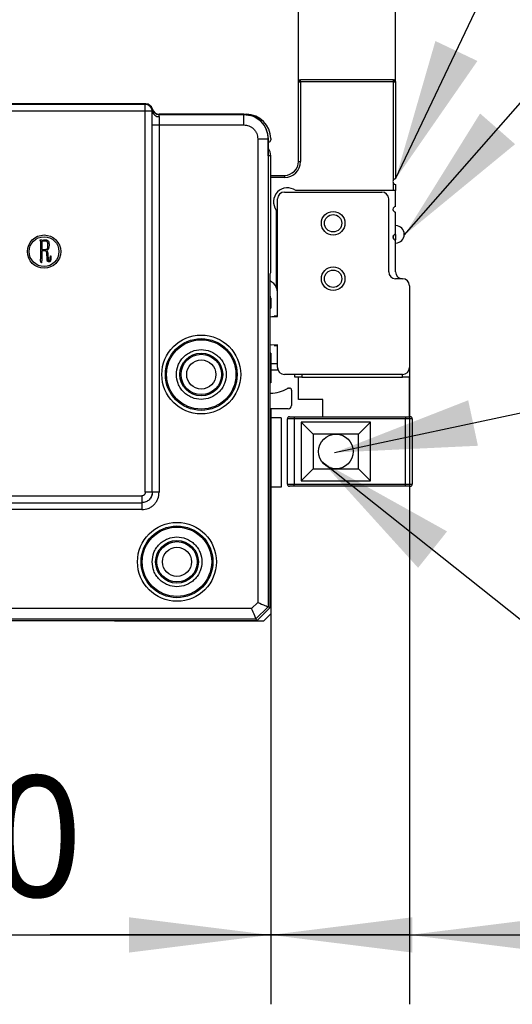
# Model space of a CAD drawing. Header units: millimetres. Extents: x 25 to 2075, y 25 to 1460.
# Tile 12 of 16: x 1433 to 1504, y 765 to 907. Entities that reach past the tile are written whole.
import ezdxf

# ---------------------------------------------------------------- set-up
doc = ezdxf.new("R2010")
doc.units = ezdxf.units.MM
doc.header["$LTSCALE"] = 5
doc.layers.add('标注', color=7, linetype='Continuous')
doc.styles.add('SLDTEXTSTYLE10', font='MSYH.TTC')
doc.styles.get("Standard").update_dxf_attribs({"font": 'MSYH.TTC'})
doc.dimstyles.new('SLDDIMSTYLE0', dxfattribs={"dimtxt": 17.5, "dimasz": 20.4, "dimexe": 0, "dimexo": 0.0625, "dimgap": 4.375, "dimtad": 2, "dimrnd": 1e-09, "dimzin": 4, "dimdsep": 46, "dimtxsty": 'SLDTEXTSTYLE10', "dimsah": 1, "dimcen": 0.09, "dimadec": 0, "dimazin": 1, "dimtfac": 1, "dimtmove": 0, "dimatfit": 0, "dimfxl": 0, "dimfrac": 2, "dimtolj": 1, "dimtzin": 12, "dimarcsym": 0})
doc.dimstyles.new('SLDDIMSTYLE1', dxfattribs={"dimtxt": 17.5, "dimasz": 20.4, "dimexe": 0, "dimexo": 0.0625, "dimgap": 4.375, "dimtad": 2, "dimrnd": 1e-09, "dimzin": 4, "dimdsep": 46, "dimtxsty": 'SLDTEXTSTYLE10', "dimsah": 1, "dimcen": 0.09, "dimadec": 0, "dimazin": 1, "dimtfac": 1, "dimtofl": 0, "dimtmove": 0, "dimatfit": 3, "dimfxl": 0, "dimfrac": 2, "dimtolj": 1, "dimtzin": 12, "dimarcsym": 0})
doc.dimstyles.new('SLDDIMSTYLE2', dxfattribs={"dimtxt": 0.18, "dimasz": 20.4, "dimexe": 0, "dimexo": 0.0625, "dimgap": 0, "dimtad": 0, "dimtih": 1, "dimtoh": 1, "dimdec": 0, "dimrnd": 1e-09, "dimzin": 0, "dimdsep": 46, "dimtxsty": 'Standard', "dimsah": 1, "dimcen": 0.09, "dimadec": 0, "dimazin": 0, "dimtfac": 20.4, "dimtdec": 0, "dimtofl": 0, "dimtmove": 0, "dimatfit": 3, "dimfxl": 0, "dimfrac": 2, "dimtolj": 1, "dimtzin": 0, "dimarcsym": 0})

# ---------------------------------------------------------------- blocks, each defined once
blk = doc.blocks.new('_D_1')
at = {"layer": '标注'}
for p, q in [((1336.44, 897.88), (1336.44, 970.48)), ((1487.44, 897.88), (1487.44, 970.48)), ((1336.44, 960.48), (1487.44, 960.48))]:
    blk.add_line(p, q, dxfattribs=at)
for points in [[(1336.44, 960.48), (1356.84, 957.94), (1356.84, 963.02)], [(1487.44, 960.48), (1467.04, 963.02), (1467.04, 957.94)]]:
    blk.add_solid(points, dxfattribs=at)
at = {"layer": '标注', "insert": (1384.06, 983.44), "char_height": 17.5, "attachment_point": 1, "style": 'SLDTEXTSTYLE10'}
blk.add_mtext('151.0', dxfattribs=at)
blk = doc.blocks.new('_D_2')
at = {"layer": '标注'}
for p, q in [((1350.44, 897.88), (1350.44, 935.04)), ((1473.44, 897.88), (1473.44, 935.04)), ((1350.44, 925.04), (1473.44, 925.04))]:
    blk.add_line(p, q, dxfattribs=at)
for points in [[(1350.44, 925.04), (1370.84, 922.5), (1370.84, 927.58)], [(1473.44, 925.04), (1453.04, 927.58), (1453.04, 922.5)]]:
    blk.add_solid(points, dxfattribs=at)
at = {"layer": '标注', "insert": (1384.06, 948), "char_height": 17.5, "attachment_point": 1, "style": 'SLDTEXTSTYLE10'}
blk.add_mtext('123.0', dxfattribs=at)
blk = doc.blocks.new('_D_4')
at = {"layer": '标注'}
for p, q in [((1489.44, 856.68), (1489.44, 764.9)), ((1469.44, 821.18), (1469.44, 764.9)), ((1469.44, 774.9), (1437.69, 774.9)), ((1489.44, 774.9), (1469.44, 774.9)), ((1489.44, 774.9), (1551.59, 774.9))]:
    blk.add_line(p, q, dxfattribs=at)
for points in [[(1469.44, 774.9), (1449.04, 777.44), (1449.04, 772.36)], [(1489.44, 774.9), (1509.84, 772.36), (1509.84, 777.44)]]:
    blk.add_solid(points, dxfattribs=at)
at = {"layer": '标注', "insert": (1508.47, 797.86), "char_height": 17.5, "attachment_point": 1, "style": 'SLDTEXTSTYLE10'}
blk.add_mtext('20.0', dxfattribs=at)
blk = doc.blocks.new('_D_5')
at = {"layer": '标注'}
for p, q in [((1354.44, 821.18), (1354.44, 764.9)), ((1469.44, 821.18), (1469.44, 764.9)), ((1354.44, 774.9), (1322.69, 774.9)), ((1354.44, 774.9), (1469.44, 774.9)), ((1469.44, 774.9), (1501.19, 774.9))]:
    blk.add_line(p, q, dxfattribs=at)
for points in [[(1354.44, 774.9), (1334.04, 777.44), (1334.04, 772.36)], [(1469.44, 774.9), (1489.84, 772.36), (1489.84, 777.44)]]:
    blk.add_solid(points, dxfattribs=at)
at = {"layer": '标注', "insert": (1384.06, 797.86), "char_height": 17.5, "attachment_point": 1, "style": 'SLDTEXTSTYLE10'}
blk.add_mtext('115.0', dxfattribs=at)

msp = doc.modelspace()

# ---------------------------------------------------------------- linework, layer by layer
at = {"color": 0, "linetype": 'Continuous', "lineweight": -3}
for p, q in [((1473.440179, 897.8786417), (1473.7401766, 898.1786394)), ((1473.440179, 886.3786408), (1473.440179, 897.8786417)), ((1473.440179, 897.8786417), (1473.7401766, 897.8786417)), ((1473.7401766, 897.8786417), (1473.7401766, 898.1786394)), ((1473.7401766, 898.1786394), (1487.1401762, 898.1786394)), ((1473.7401766, 897.8786417), (1473.7401766, 886.3786408)), ((1487.1401762, 897.8786417), (1473.7401766, 897.8786417)), ((1487.1401762, 897.8786417), (1487.1401762, 898.1786394)), ((1487.1401762, 898.1786394), (1487.4401813, 897.8786417)), ((1487.1401762, 883.743214), (1487.1401762, 897.8786417)), ((1487.1401762, 897.8786417), (1487.4401813, 897.8786417)), ((1487.4401813, 897.8786417), (1487.4401813, 883.8786357)), ((1451.4403281, 894.6786397), (1372.4400264, 894.6786397)), ((1451.3754373, 894.6137526), (1372.5049135, 894.6137526)), ((1451.3754373, 894.6137526), (1451.4403281, 894.6786397)), ((1451.375441, 893.6138996), (1372.5049135, 893.6138996)), ((1451.375441, 838.6961692), (1451.375441, 893.6138996)), ((1452.3752903, 893.6138996), (1451.375441, 893.6138996)), ((1452.3927582, 893.6313712), (1452.3752903, 893.6138996)), ((1452.3752903, 838.6961692), (1452.3752903, 893.6138996)), ((1452.3871292, 893.9073035), (1452.408464, 893.9286419)), ((1452.3927582, 893.6313712), (1452.3871292, 893.9073035)), ((1453.3765999, 893.1786367), (1453.3551981, 893.1572386)), ((1453.3551981, 893.1572386), (1465.5649712, 893.1572386)), ((1465.5863692, 893.1786367), (1453.3765999, 893.1786367)), ((1465.5649712, 893.1572386), (1465.5863692, 893.1786367)), ((1465.5649712, 891.6574666), (1465.5649712, 893.1572386)), ((1465.5863729, 893.1786367), (1465.9401787, 893.1786367)), ((1452.3758975, 838.6955601), (1452.3758975, 891.6574666)), ((1452.3758975, 891.6574666), (1453.3757468, 891.6574666)), ((1453.3757468, 891.6574666), (1453.3757468, 838.6955601)), ((1453.3757468, 891.6574666), (1465.5649712, 891.6574666)), ((1467.564666, 889.657768), (1467.564666, 822.8320757)), ((1467.564666, 889.657768), (1469.0644381, 889.657768)), ((1469.0644381, 889.657768), (1469.0858399, 889.6791735)), ((1469.0644381, 889.657768), (1469.0644381, 822.2108499)), ((1469.0858399, 887.1786394), (1469.0858399, 889.6791735)), ((1469.140177, 889.178636), (1469.0858399, 889.178636)), ((1469.4401783, 889.6786371), (1469.4401783, 889.4786411)), ((1469.4401783, 887.1786394), (1469.0858399, 887.1786394)), ((1469.4401783, 870.3895682), (1469.4401783, 887.1786394)), ((1473.440179, 886.3786408), (1473.7401766, 886.3786408)), ((1469.4401783, 884.3786367), (1471.4401786, 884.3786367)), ((1471.4401786, 884.3786367), (1471.4401786, 884.0786391)), ((1471.4401786, 884.0786391), (1469.4401783, 884.0786391)), ((1487.1401762, 882.1786405), (1487.1401762, 883.2140663)), ((1487.4401813, 883.0786371), (1487.4401813, 882.1786405)), ((1471.4401786, 881.9786371), (1485.4401772, 881.9786371)), ((1487.1401762, 882.1786405), (1473.0401796, 882.1786405)), ((1487.4401813, 882.1786405), (1487.1401762, 882.1786405)), ((1487.4401813, 879.8786388), (1487.4401813, 882.1786405)), ((1470.4401766, 864.0182452), (1470.4401766, 880.9786388)), ((1486.4401792, 870.4786399), (1486.4401792, 880.9786388)), ((1470.2401769, 879.3786378), (1470.2401769, 868.2504171)), ((1487.4401813, 875.8786381), (1487.4401813, 879.0786402)), ((1487.1401762, 875.214065), (1487.1401762, 875.7432127)), ((1487.4401813, 875.8786381), (1487.4401813, 875.0786395)), ((1436.2959557, 874.9111393), (1436.2452415, 874.9864646)), ((1436.3056508, 875.0774511), (1436.4115534, 875.0670091)), ((1436.331007, 872.787124), (1436.331007, 874.7552694)), ((1436.4115534, 875.0670091), (1436.5174559, 875.0520931)), ((1436.4667417, 874.8708689), (1436.4622657, 873.6828217)), ((1436.6785468, 874.8813071), (1436.4667417, 874.8708689)), ((1436.5174559, 875.0520931), (1436.713598, 875.0670091)), ((1487.4401813, 870.4776378), (1487.4401813, 875.0786395)), ((1436.4622657, 873.6828217), (1436.9604563, 873.7029568)), ((1436.713598, 873.5165098), (1436.4667417, 873.4963746)), ((1436.4667417, 873.4963746), (1436.4667417, 872.3083274)), ((1437.2572799, 873.5769191), (1437.1819564, 873.547087)), ((1437.2170077, 872.615593), (1437.2117867, 872.8624494)), ((1437.3482664, 872.8676723), (1437.3631825, 872.3993139)), ((1436.351144, 871.9011271), (1436.2907347, 872.0823513)), ((1437.2222287, 872.3739558), (1437.2170077, 872.615593)), ((1437.6801451, 872.4798584), (1437.7055013, 872.7669888)), ((1437.7055013, 872.7669888), (1437.7711316, 872.7669888)), ((1437.7711316, 872.7669888), (1437.7711316, 872.4142299)), ((1469.3529022, 870.1788658), (1469.4401783, 870.3895682)), ((1469.3529022, 822.0913636), (1469.3529022, 870.1788658)), ((1488.4401758, 869.4786378), (1487.4401813, 869.4786378)), ((1489.4401779, 868.4786395), (1489.4401779, 856.6786372)), ((1469.4401783, 866.6786389), (1469.4401783, 865.2286404)), ((1469.3529022, 865.2286404), (1469.4401783, 865.2286404)), ((1470.4401766, 864.0786396), (1469.9401793, 864.0786396)), ((1469.4401783, 858.7286384), (1469.3529022, 858.7286384)), ((1469.4401783, 858.7286384), (1469.4401783, 854.4786372)), ((1469.9401793, 859.8786392), (1470.4401766, 859.8786392)), ((1470.4401766, 856.6786372), (1470.4401766, 859.9390299)), ((1469.4401783, 857.2786399), (1470.4401766, 857.2786399)), ((1470.4401766, 856.2786379), (1469.4401783, 856.2786379)), ((1470.4401766, 856.6786372), (1470.4401766, 856.2786379)), ((1470.5236641, 856.2786379), (1470.4401766, 856.2786379)), ((1489.3566941, 856.2786379), (1489.4401779, 856.2786379)), ((1489.4401779, 856.2786379), (1489.4401779, 855.2786396)), ((1469.4401783, 854.4786372), (1469.3529022, 854.4735448)), ((1488.4401758, 855.6786389), (1471.4401786, 855.6786389)), ((1472.9401779, 855.2786396), (1472.9401779, 855.6786389)), ((1473.9401763, 855.2786396), (1472.9401779, 855.2786396)), ((1473.440179, 852.0786376), (1473.440179, 855.2786396)), ((1473.9401763, 855.6786389), (1473.9401763, 855.2786396)), ((1473.9401763, 855.2786396), (1488.4401758, 855.2786396)), ((1488.4401758, 855.2786396), (1488.4401758, 855.6786389)), ((1489.4401779, 855.2786396), (1488.4401758, 855.2786396)), ((1489.4401779, 849.5786381), (1489.4401779, 855.2786396)), ((1469.3529022, 852.9837341), (1469.4401783, 852.9786379)), ((1472.0165146, 853.7286394), (1472.1401793, 853.7286394)), ((1472.4401769, 853.4286381), (1472.4401769, 851.2286381)), ((1476.9401749, 852.0786376), (1473.440179, 852.0786376)), ((1476.9401749, 849.5786381), (1476.9401749, 852.0786376)), ((1471.9401759, 850.728639), (1469.4401783, 850.728639)), ((1469.4401783, 850.728639), (1469.4401783, 821.1786377)), ((1470.9401776, 849.4286393), (1469.4401783, 849.4286393)), ((1470.9401776, 849.4286393), (1470.9401776, 839.4286395)), ((1472.8401763, 849.2786386), (1471.840178, 849.2786386)), ((1471.840178, 839.8786378), (1471.840178, 849.2786386)), ((1472.1401793, 849.5786381), (1472.8401763, 849.5786381)), ((1472.8401763, 849.5786381), (1488.8401752, 849.5786381)), ((1472.8401763, 849.5786381), (1472.8401763, 849.2786386)), ((1472.8401763, 849.2786386), (1472.8401763, 839.8786378)), ((1488.8401752, 849.2786386), (1472.8401763, 849.2786386)), ((1475.5722259, 847.0965871), (1473.8401783, 848.8286385)), ((1473.8401783, 848.8286385), (1473.8401783, 840.328638)), ((1483.8401799, 848.8286385), (1473.8401783, 848.8286385)), ((1482.1081286, 847.0965871), (1483.8401799, 848.8286385)), ((1483.8401799, 840.328638), (1483.8401799, 848.8286385)), ((1488.8401752, 849.5786381), (1489.3300732, 849.5786381)), ((1488.8401752, 849.5786381), (1488.8401752, 849.2786386)), ((1488.8401752, 839.8786378), (1488.8401752, 849.2786386)), ((1489.8401772, 849.2786386), (1488.8401752, 849.2786386)), ((1489.4401779, 849.5786381), (1489.3300732, 849.5786381)), ((1489.4401779, 849.5786381), (1489.5401796, 849.5786381)), ((1489.8401772, 849.2786386), (1489.8401772, 839.8786378)), ((1475.5722259, 847.0965871), (1475.5722259, 842.0606894)), ((1482.1081286, 847.0965871), (1475.5722259, 847.0965871)), ((1482.1081286, 842.0606894), (1482.1081286, 847.0965871)), ((1475.5722259, 842.0606894), (1473.8401783, 840.328638)), ((1475.5722259, 842.0606894), (1482.1081286, 842.0606894)), ((1482.1081286, 842.0606894), (1483.8401799, 840.328638)), ((1473.8401783, 840.328638), (1483.8401799, 840.328638)), ((1470.9401776, 839.4286395), (1469.4401783, 839.4286395)), ((1471.840178, 839.8786378), (1472.8401763, 839.8786378)), ((1472.8401763, 839.5786383), (1472.1401793, 839.5786383)), ((1472.8401763, 839.8786378), (1488.8401752, 839.8786378)), ((1472.8401763, 839.5786383), (1472.8401763, 839.8786378)), ((1488.8401752, 839.5786383), (1472.8401763, 839.5786383)), ((1488.8401752, 839.8786378), (1489.8401772, 839.8786378)), ((1488.8401752, 839.5786383), (1488.8401752, 839.8786378)), ((1489.5401796, 839.5786383), (1488.8401752, 839.5786383)), ((1373.0048363, 838.1962464), (1450.8755182, 838.1962464)), ((1450.8755182, 838.1962464), (1450.8755182, 837.196399)), ((1452.3752903, 838.6961692), (1451.375441, 838.6961692)), ((1452.3758975, 838.6955601), (1452.3752903, 838.6961692)), ((1453.3757468, 838.6955601), (1452.3758975, 838.6955601)), ((1373.0042291, 837.1957899), (1450.8761254, 837.1957899)), ((1450.8761254, 836.1959416), (1373.0042291, 836.1959416)), ((1373.0048363, 837.196399), (1450.8755182, 837.196399)), ((1450.8755182, 837.196399), (1450.8761254, 837.1957899)), ((1450.8761254, 837.1957899), (1450.8761254, 836.1959416)), ((1466.6994636, 821.9668759), (1357.1808909, 821.9668759)), ((1467.564666, 822.8320757), (1466.6994636, 821.9668759)), ((1469.0644381, 822.2108499), (1467.3206893, 820.4671044)), ((1469.3529022, 822.0913636), (1467.440178, 820.1786389)), ((1469.0644381, 822.2108499), (1469.3529022, 822.0913636)), ((1356.5596652, 820.4671044), (1467.3206893, 820.4671044)), ((1467.3206893, 820.4671044), (1467.440178, 820.1786389)), ((1469.4401783, 821.1786377), (1468.44018, 820.1786386)), ((1467.440178, 820.1786389), (1356.4401765, 820.1786389)), ((1446.9401774, 820.1786386), (1468.44018, 820.1786386))]:
    msp.add_line(p, q, dxfattribs=at)
at = {"color": 0, "linetype": 'Continuous', "lineweight": -3, "flags": 128}
for points in [[(1451.375441, 893.6138996), (1451.375441, 893.8068547), (1451.375441, 893.992553), (1451.375441, 894.1640207), (1451.375441, 894.314813), (1451.375441, 894.43926), (1451.375441, 894.5326978), (1451.375441, 894.5915946), (1451.3754373, 894.6137526)], [(1469.3529022, 863.9948503), (1469.6012897, 864.0511134), (1470.4401766, 864.0182452)], [(1470.4401766, 859.9390299), (1469.6012897, 859.9061617), (1469.3529022, 859.9624285)], [(1467.3206893, 820.4671044), (1467.3069243, 820.5003384), (1467.2703271, 820.5886892), (1467.2122796, 820.7288361), (1467.1349538, 820.9155121), (1467.0412627, 821.1417013), (1466.9347269, 821.3989031), (1466.8193472, 821.6774508), (1466.6994636, 821.9668759)], [(1467.564666, 822.8320757), (1467.8540913, 822.7121919), (1468.1326387, 822.5968136), (1468.3898402, 822.4902771), (1468.6160286, 822.3965864), (1468.8027029, 822.3192627), (1468.9428521, 822.2612119), (1469.031201, 822.2246159), (1469.0644381, 822.2108499)]]:
    msp.add_lwpolyline(points, dxfattribs=at)
at = {"color": 0, "linetype": 'Continuous', "lineweight": -3}
for centre, radius in [((1478.4401779, 877.4786386), 1.7), ((1478.4401779, 877.4786386), 1.25), ((1436.7898798, 873.3840902), 2.398867), ((1436.7898798, 873.3840902), 2.1445293), ((1478.4401779, 869.4786386), 1.7), ((1478.4401779, 869.4786386), 1.25), ((1459.4401771, 855.6786389), 5.6833015), ((1459.4401771, 855.6786389), 5.170213), ((1459.4401771, 855.6786389), 5), ((1459.4401771, 855.6786389), 3.0834305), ((1459.4401771, 855.6786389), 2.9087262), ((1459.4401771, 855.6786389), 2.1005), ((1459.4401771, 855.6786389), 2.1), ((1478.8401779, 844.5786386), 2.5), ((1455.9401771, 828.6786389), 5.6833015), ((1455.9401771, 828.6786389), 5.170213), ((1455.9401771, 828.6786389), 5), ((1455.9401771, 828.6786389), 3.0834305), ((1455.9401771, 828.6786389), 2.9087262), ((1455.9401771, 828.6786389), 2.1005), ((1455.9401771, 828.6786389), 2.1)]:
    msp.add_circle(centre, radius, dxfattribs=at)
for centre, radius, start, end in [((1451.3750813, 893.6135437), 1.000209, 0.020390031, 89.979609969), ((1453.3555523, 894.1574457), 1.0002072, 194.482865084, 269.979707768), ((1453.3087821, 893.7635132), 0.925506, 188.208633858, 275.19631211), ((1453.3766689, 894.1786389), 1, 208.433971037, 270), ((1465.9401773, 889.6786389), 3.5, 0, 90), ((1469.1401773, 889.4786389), 0.3, 270, 0), ((1471.4401779, 886.3786386), 2.3, 270, 0), ((1471.4401779, 886.3786386), 2, 270, 0), ((1487.4401779, 883.4786386), 0.4, 138.590377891, 221.409622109), ((1487.4401779, 883.4786386), 0.4, 90, 138.590377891), ((1487.4401779, 883.4786386), 0.4, 221.409622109, 270), ((1471.8401779, 880.5786386), 2, 53.130102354, 216.869897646), ((1471.4401779, 880.9786386), 1, 90, 180), ((1485.4401779, 880.9786386), 1, 0, 90), ((1487.4401779, 879.4786386), 0.4, 90, 270), ((1487.4401779, 875.8786386), 1.25, 270, 90), ((1487.4401779, 875.4786386), 0.4, 90, 270), ((1487.4401779, 870.4786386), 1, 180, 270), ((1488.4391779, 870.4776386), 0.999, 180, 270), ((1468.4401779, 867.3786386), 2, 25.841932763, 62.847401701), ((1488.4401779, 868.4786386), 1, 0, 90), ((1468.4401779, 867.3786386), 2, 360, 25.841932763), ((1468.4401771, 866.6786393), 1, 0.000017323, 24.115360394), ((1471.4401779, 856.6786386), 1, 180, 270), ((1488.4401779, 856.6786386), 1, 270, 0), ((1469.4401771, 857.4786389), 4.5, 270, 302.461744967), ((1472.0165117, 853.4286389), 0.3, 89.999522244, 122.461744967), ((1472.1401771, 853.4286379), 0.3, 359.999991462, 89.999522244), ((1471.9401769, 851.2286389), 0.4999998, 270.000012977, 359.999991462), ((1472.1401779, 849.2786386), 0.3, 90, 180), ((1489.5401779, 849.2786386), 0.3, 0, 90), ((1472.1401779, 839.8786386), 0.3, 180, 270), ((1489.5401779, 839.8786386), 0.3, 270, 0)]:
    msp.add_arc(centre, radius, start, end, dxfattribs=at)
for centre, major_axis, ratio, start_param, end_param in [((1451.4400248, 893.6784866), (-0.7073222, -0.7073222), 0.9996954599, 2.6088404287, 3.9268409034), ((1453.3769047, 894.1787912), (-0.7073222, -0.7073222), 0.9996954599, 5.7504330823, 7.0684311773), ((1465.5853061, 889.6781058), (2.4756277, 2.4756277), 0.9996954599, 5.497939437, 7.0684317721), ((1467.4398724, 887.1786389), (2.0003047, 0), 0.9998476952, 0, 0.6043738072)]:
    msp.add_ellipse(centre, major_axis=major_axis, ratio=ratio, start_param=start_param, end_param=end_param, dxfattribs=at)
for points, knots in [([(1452.3758975, 891.6574666), (1452.376109, 891.8446759), (1452.3765377, 892.2240466), (1452.3800332, 892.7647805), (1452.3853426, 893.2547091), (1452.3903079, 893.5069146), (1452.3927582, 893.6313712)], [0, 0, 0, 0, 0.2467284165, 0.4999832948, 0.7532551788, 1, 1, 1, 1]), ([(1453.3926037, 892.8418108), (1453.3922683, 892.8886947), (1453.3919213, 892.9371951), (1453.3863652, 892.979014), (1453.384742, 892.9901042), (1453.3794077, 893.0249987), (1453.3609128, 893.1173532), (1453.3576241, 893.1403061), (1453.3551981, 893.1572386)], [0, 0, 0, 0, 0.2505186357, 0.2591563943, 0.274266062, 0.3239996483, 0.501307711, 1, 1, 1, 1]), ([(1453.3926037, 892.8418108), (1453.3900079, 892.7614571), (1453.3849084, 892.6036019), (1453.379736, 892.3021875), (1453.376386, 891.9839149), (1453.3759571, 891.7648586), (1453.3757468, 891.6574666)], [0, 0, 0, 0, 0.2640732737, 0.5187721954, 0.7640786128, 1, 1, 1, 1]), ([(1465.5649712, 893.1572386), (1466.0235071, 893.1045876), (1466.9405687, 892.9992867), (1468.0972276, 892.1900286), (1468.9064818, 891.0333669), (1469.0117855, 890.1163051), (1469.0644381, 889.657768)], [0, 0, 0, 0, 0.2500027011, 0.4999997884, 0.7499964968, 1, 1, 1, 1]), ([(1465.5649712, 891.6574666), (1465.8164577, 891.6306108), (1466.2046714, 891.5891542), (1466.6707158, 891.3402239), (1466.988841, 891.0818939), (1467.2473206, 890.7636704), (1467.4963306, 890.2976481), (1467.5378088, 889.9092539), (1467.564666, 889.657768)], [0, 0, 0, 0, 0.2394567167, 0.3696436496, 0.4999995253, 0.630183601, 0.7605432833, 1, 1, 1, 1]), ([(1436.2452415, 874.9864646), (1436.2375053, 874.9995909), (1436.2254721, 875.0200079), (1436.218124, 875.0462567), (1436.2159452, 875.0611759), (1436.217575, 875.072101), (1436.2266067, 875.079658), (1436.2415274, 875.083221), (1436.2682462, 875.0837497), (1436.2907116, 875.0799668), (1436.3056508, 875.0774511)], [0, 0, 0, 0, 0.250118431, 0.3890422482, 0.4454337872, 0.4994390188, 0.562425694, 0.6249260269, 0.7505809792, 1, 1, 1, 1]), ([(1436.331007, 874.7552694), (1436.3299149, 874.785713), (1436.3279668, 874.8400215), (1436.3057281, 874.8894284), (1436.2959557, 874.9111393)], [0, 0, 0, 0, 0.5605694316, 1, 1, 1, 1]), ([(1437.0462218, 874.8910041), (1436.9775782, 874.889618), (1436.8549995, 874.8871429), (1436.7324633, 874.8830903), (1436.6785468, 874.8813071)], [0, 0, 0, 0, 0.5599956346, 1, 1, 1, 1]), ([(1436.713598, 875.0670091), (1436.8605078, 875.0917944), (1437.0648118, 875.1262627), (1437.310231, 875.0206767), (1437.5142813, 874.7656733), (1437.5085864, 874.493941), (1437.5041382, 874.2816919)], [0, 0, 0, 0, 0.3148807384, 0.4378973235, 0.5609434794, 1, 1, 1, 1]), ([(1436.9604563, 873.7029568), (1437.0092714, 873.7065749), (1437.10667, 873.7137937), (1437.2434873, 873.7815256), (1437.3215841, 873.911718), (1437.377271, 874.2001169), (1437.3499645, 874.4443739), (1437.3281312, 874.6396736)], [0, 0, 0, 0, 0.1253869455, 0.2501784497, 0.3744760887, 0.499852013, 1, 1, 1, 1]), ([(1437.3281312, 874.6396736), (1437.3171791, 874.6763703), (1437.2953561, 874.7494913), (1437.208534, 874.8643793), (1437.1077523, 874.880911), (1437.0462218, 874.8910041)], [0, 0, 0, 0, 0.2818050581, 0.561518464, 1, 1, 1, 1]), ([(1437.5041382, 874.2816919), (1437.4958939, 874.1369686), (1437.4843952, 873.9351164), (1437.3837239, 873.6917701), (1437.2992075, 873.6150026), (1437.2572799, 873.5769191)], [0, 0, 0, 0, 0.5607385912, 0.7820877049, 1, 1, 1, 1]), ([(1436.2907347, 872.0823513), (1436.2821869, 872.106557), (1436.2702896, 872.1402473), (1436.2559135, 872.1832616), (1436.2492832, 872.2243897), (1436.2774868, 872.2648191), (1436.3014759, 872.3498518), (1436.3240212, 872.4701068), (1436.3252212, 872.6287302), (1436.3290784, 872.7343254), (1436.331007, 872.787124)], [0, 0, 0, 0, 0.10673897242, 0.14856279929, 0.19008625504, 0.27407256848, 0.33999697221, 0.55971109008, 0.77985138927, 1, 1, 1, 1]), ([(1437.2117867, 872.8624494), (1437.2090363, 873.029338), (1437.2055967, 873.2380414), (1437.0740881, 873.4538182), (1436.9199407, 873.5264402), (1436.7962263, 873.5204864), (1436.713598, 873.5165098)], [0, 0, 0, 0, 0.4997539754, 0.6249700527, 0.7495191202, 1, 1, 1, 1]), ([(1437.1819564, 873.547087), (1437.2427996, 873.4279232), (1437.3522211, 873.2136166), (1437.3494823, 872.9740358), (1437.3482664, 872.8676723)], [0, 0, 0, 0, 0.55604341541, 1, 1, 1, 1]), ([(1436.4115534, 871.7803084), (1436.401021, 871.7879354), (1436.3796207, 871.8034325), (1436.3622836, 871.8482748), (1436.3553666, 871.881093), (1436.351144, 871.9011271)], [0, 0, 0, 0, 0.2740548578, 0.5568439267, 1, 1, 1, 1]), ([(1436.4667417, 872.3083274), (1436.4610933, 872.2188033), (1436.4526201, 872.0845052), (1436.4449933, 871.9276119), (1436.4361206, 871.8496209), (1436.428718, 871.810973), (1436.4236421, 871.7919904), (1436.4209169, 871.7828751), (1436.4177237, 871.779757), (1436.4149614, 871.7791399), (1436.4129597, 871.7798263), (1436.4115534, 871.7803084)], [0, 0, 0, 0, 0.4997289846, 0.7496604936, 0.8742768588, 0.9371719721, 0.9677530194, 0.9848972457, 0.9884779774, 0.9919053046, 1, 1, 1, 1]), ([(1437.4332869, 871.9257363), (1437.4104421, 871.928803), (1437.3648175, 871.9349277), (1437.284812, 871.9867886), (1437.2284714, 872.1462954), (1437.2247295, 872.2827537), (1437.2222287, 872.3739558)], [0, 0, 0, 0, 0.125071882, 0.2497876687, 0.498594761, 1, 1, 1, 1]), ([(1437.3631825, 872.3993139), (1437.3645627, 872.3363915), (1437.3662926, 872.2575321), (1437.3772225, 872.1623413), (1437.4198723, 872.1090163), (1437.4703129, 872.1109121), (1437.5041382, 872.1121834)], [0, 0, 0, 0, 0.5011904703, 0.6281332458, 0.7506274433, 1, 1, 1, 1]), ([(1437.7711316, 872.4142299), (1437.7781104, 872.2910315), (1437.7868309, 872.1370851), (1437.69131, 871.9810935), (1437.5852945, 871.9175209), (1437.4940753, 871.9224509), (1437.4332869, 871.9257363)], [0, 0, 0, 0, 0.5003903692, 0.6252780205, 0.7502857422, 1, 1, 1, 1]), ([(1437.5041382, 872.1121834), (1437.5235959, 872.111421), (1437.5624131, 872.1099), (1437.6290874, 872.1565786), (1437.6659521, 872.2916137), (1437.6744603, 872.40446), (1437.6801451, 872.4798584)], [0, 0, 0, 0, 0.12503779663, 0.24944428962, 0.49851493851, 1, 1, 1, 1]), ([(1455.8568237, 855.6786389), (1455.9049511, 855.2280527), (1455.9792547, 854.5323964), (1456.4253873, 853.6970577), (1456.8883893, 853.1277291), (1457.4586051, 852.6616041), (1458.2936699, 852.229595), (1459.4402052, 852.0083145), (1460.5864157, 852.2295603), (1461.4217571, 852.6615052), (1461.9910888, 853.1274748), (1462.4572102, 853.6969024), (1462.889221, 854.5322185), (1463.1105009, 855.6786382), (1462.8892553, 856.824882), (1462.4573105, 857.6602186), (1461.9913406, 858.2295513), (1461.4219139, 858.6956724), (1460.5865931, 859.1276833), (1459.4402067, 859.3489633), (1458.2938473, 859.1277171), (1457.4587618, 858.695774), (1456.8886407, 858.2298005), (1456.4254865, 857.6603769), (1455.9792786, 856.8250591), (1455.904953, 856.1292243), (1455.8568237, 855.6786389)], [0, 0, 0, 0, 0.0598607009, 0.0924184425, 0.1250001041, 0.1575576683, 0.1901392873, 0.2499999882, 0.309860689, 0.3424184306, 0.3749999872, 0.4075576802, 0.4401392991, 0.5, 0.5598607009, 0.5924184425, 0.6249999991, 0.657557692, 0.690139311, 0.7500000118, 0.8098607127, 0.8424184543, 0.8749998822, 0.9075576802, 0.9401392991, 1, 1, 1, 1]), ([(1451.375441, 838.6961692), (1451.3687235, 838.6332991), (1451.3583094, 838.5358313), (1451.2958968, 838.4193724), (1451.2309668, 838.3396184), (1451.151625, 838.2753602), (1451.0350787, 838.2132708), (1450.9383926, 838.2029548), (1450.8755182, 838.1962464)], [0, 0, 0, 0, 0.2394579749, 0.3712324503, 0.5000013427, 0.6317692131, 0.7605420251, 1, 1, 1, 1]), ([(1452.3752903, 838.6961692), (1452.352712, 838.4996657), (1452.3075556, 838.1066595), (1451.9607262, 837.6109622), (1451.465029, 837.2641307), (1451.0720225, 837.2189763), (1450.8755182, 837.196399)], [0, 0, 0, 0, 0.2500006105, 0.5000000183, 0.7499987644, 1, 1, 1, 1]), ([(1452.3758975, 838.6955601), (1452.3698419, 838.5933192), (1452.3578906, 838.3915348), (1452.2363031, 838.0161871), (1451.9636055, 837.6080725), (1451.5554898, 837.3353757), (1451.1801393, 837.213795), (1450.9783612, 837.2018448), (1450.8761254, 837.1957899)], [0, 0, 0, 0, 0.1304333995, 0.2574255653, 0.4999995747, 0.742582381, 0.8695730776, 1, 1, 1, 1]), ([(1450.8761254, 836.1959416), (1451.1904855, 836.229508), (1451.6757785, 836.281326), (1452.258327, 836.5925099), (1452.6559977, 836.9154387), (1452.9790805, 837.3132028), (1453.2903361, 837.8957317), (1453.3421776, 838.3812018), (1453.3757468, 838.6955601)], [0, 0, 0, 0, 0.2394573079, 0.3696618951, 0.5000001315, 0.630201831, 0.7605431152, 1, 1, 1, 1]), ([(1452.356824, 828.6786392), (1452.4049511, 828.2280526), (1452.4792541, 827.5323962), (1452.9253883, 826.6970601), (1453.3883864, 826.1277283), (1453.9586047, 825.6616054), (1454.7936703, 825.229596), (1455.9402056, 825.008312), (1457.0864161, 825.2295612), (1457.9217576, 825.6615063), (1458.4910887, 826.1274764), (1458.9572106, 826.696903), (1459.3892217, 827.5322186), (1459.610501, 828.6786382), (1459.3892563, 829.8248819), (1458.9573103, 830.6602174), (1458.4913407, 831.2295496), (1457.9219146, 831.6956719), (1457.0865932, 832.1276821), (1455.9402072, 832.3489659), (1454.7938475, 832.1277164), (1453.9587617, 831.6957722), (1453.3886378, 831.2298014), (1452.9254874, 830.6603748), (1452.4792783, 829.8250595), (1452.4049531, 829.1292247), (1452.356824, 828.6786392)], [0, 0, 0, 0, 0.05986072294, 0.09241841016, 0.12499995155, 0.15755768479, 0.19013929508, 0.25000001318, 0.30986073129, 0.34241848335, 0.37500005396, 0.40755771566, 0.44013929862, 0.50000002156, 0.55986072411, 0.5924183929, 0.62499995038, 0.6575576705, 0.69013929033, 0.75000000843, 0.80986072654, 0.84241846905, 0.87500005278, 0.90755771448, 0.94013929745, 1, 1, 1, 1])]:
    msp.add_open_spline(points, degree=3, knots=knots, dxfattribs=at)

# ---------------------------------------------------------------- dimensions: what is measured, and where the dimension line sits
at = {"layer": '标注'}
dim = msp.add_linear_dim(base=(1487.4401779, 960.4826758), p1=(1336.4401779, 897.8786386), p2=(1487.4401779, 897.8786386), angle=0, dimstyle='SLDDIMSTYLE1', dxfattribs=at)
dim.commit()
dim.dimension.update_dxf_attribs({"geometry": '_D_1', "text_midpoint": (1411.9401779, 960.4826758), "dimtype": 160})
for base, p1, p2, picture, middle in [((1473.4401779, 925.0418023), (1350.4401779, 897.8786386), (1473.4401779, 897.8786386), '_D_2', (1411.9401779, 925.0418023)), ((1469.4401773, 774.90139), (1489.4401779, 856.6786386), (1469.4401773, 821.1786377), '_D_4', (1530.0279362, 774.90139)), ((1469.4401773, 774.90139), (1354.4401762, 821.1786387), (1469.4401773, 821.1786377), '_D_5', (1411.9401767, 774.90139))]:
    dim = msp.add_linear_dim(base=base, p1=p1, p2=p2, dimstyle='SLDDIMSTYLE0', dxfattribs=at)
    dim.commit()
    dim.dimension.update_dxf_attribs({"geometry": picture, "text_midpoint": middle, "dimtype": 160})

# ---------------------------------------------------------------- leaders
at = {"color": 0, "linetype": 'Continuous', "lineweight": -3}
for points in [[(1487.4401779, 883.8786386), (1519.9074551, 952.2091442), (1551.650454, 952.2091442)], [(1488.6829336, 875.7442576), (1519.900454, 911.3531131), (1551.650454, 911.3531131)], [(1478.6436585, 844.4276993), (1530.9250973, 855.5813881), (1562.6750973, 855.5813881)], [(1476.7988962, 843.1353198), (1526.3855383, 803.7007136), (1558.1355383, 803.7007136)]]:
    msp.add_leader(points, dimstyle='SLDDIMSTYLE2', dxfattribs=at)

doc.saveas('drawing.dxf')
